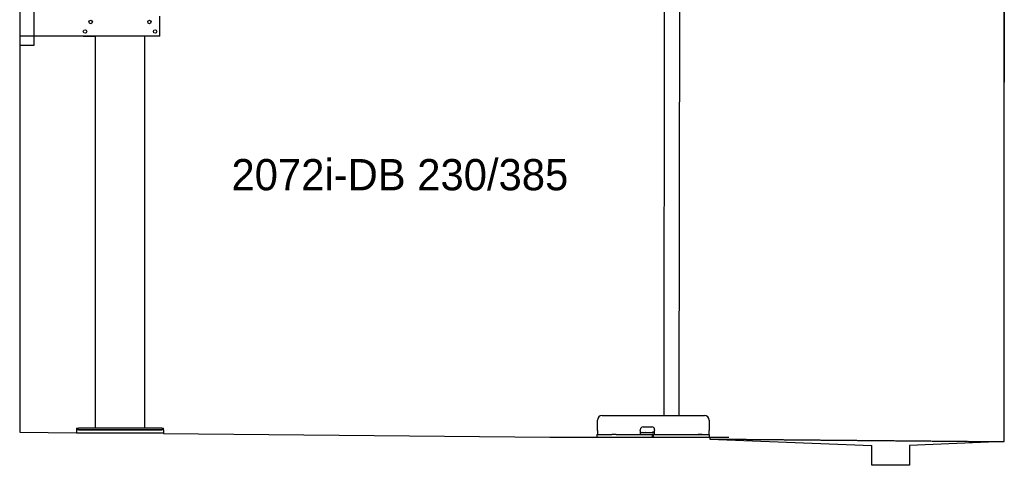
# Model space of a CAD drawing. Extents: x 1073 to 6773, y 5641 to 11966.
# Tile 1 of 58: x 1073 to 6273, y 5641 to 7995. Entities that reach past the tile are written whole.
import ezdxf

# ---------------------------------------------------------------- set-up
doc = ezdxf.new("R2010")
doc.units = 0
doc.linetypes.add('GEN3', pattern=[6.25, 5, -1.25])
doc.layers.get('0').update_dxf_attribs({"linetype": 'CONTINUOUS'})
for name, color, linetype in [('0___1', 7, 'CONTINUOUS'), ('3', 6, 'GEN3'), ('5', 3, 'CONTINUOUS')]:
    doc.layers.add(name, color=color, linetype=linetype)
doc.styles.add('STANDARD-1', font='txt')

# ---------------------------------------------------------------- blocks, each defined once
blk = doc.blocks.new('*U12')
at = {"layer": '0___1', "style": 'STANDARD-1'}
blk.add_text('2072i-DB 230/385', height=165, dxfattribs=at).set_placement((2191.2, 7093.9))

msp = doc.modelspace()

# ---------------------------------------------------------------- linework, layer by layer
for p, q in [((1072.8, 11465.9), (1072.8, 5815.9)), ((6272.8, 11165.9), (6272.8, 7665.9)), ((4477.2, 8174), (4474.2, 5904)), ((4557.2, 8173.9), (4554.2, 5904)), ((6272.8, 5765.9), (6272.8, 8115.9)), ((1147.8, 8063), (1147.8, 7858)), ((1812.8, 7908), (1812.8, 8013)), ((1812.8, 7908), (1072.8, 7908)), ((1407.8, 7908), (1470.8, 7908)), ((1472.8, 5838), (1472.8, 7908)), ((1732.8, 5838), (1732.8, 7908)), ((1797.8, 7908), (1734.8, 7908)), ((1147.8, 7858), (1072.8, 7858)), ((4124, 5824), (4124, 5879)), ((4149, 5904), (4689, 5904)), ((4714, 5879), (4714, 5824)), ((1372.8, 5838), (1372.8, 5828)), ((1372.8, 5838), (1382.8, 5838)), ((1372.8, 5828), (1372.8, 5813)), ((1832.8, 5828), (1372.8, 5828)), ((1822.8, 5838), (1382.8, 5838)), ((1382.8, 5828), (1822.8, 5828)), ((1822.8, 5838), (1832.8, 5838)), ((1832.8, 5828), (1832.8, 5838)), ((1832.8, 5828), (1832.8, 5813)), ((4350, 5824), (4350, 5829)), ((4365, 5844), (4411, 5844)), ((4426, 5829), (4426, 5824)), ((1072.8, 5815.9), (1372.8, 5813)), ((1372.8, 5813), (1832.8, 5813)), ((1832.8, 5813), (1832.8, 5808.6)), ((1832.8, 5808.6), (3872.8, 5789)), ((3872.8, 5789), (4817.8, 5789)), ((4121.5, 5804), (4131.5, 5804)), ((4121.5, 5804), (4121.5, 5789)), ((4124, 5824), (4124, 5804)), ((4131.5, 5804), (4178, 5804)), ((4178, 5804), (4187.6, 5804)), ((4187.6, 5804), (4200.6, 5804)), ((4222.4, 5804), (4200.6, 5804)), ((4222.4, 5804), (4235.5, 5804)), ((4235.5, 5804), (4245.1, 5804)), ((4245.1, 5804), (4405.5, 5804)), ((4350, 5824), (4350, 5804)), ((4352, 5814), (4350, 5814)), ((4352, 5814), (4424, 5814)), ((4405.5, 5804), (4415.5, 5804)), ((4417.5, 5804), (4415.5, 5804)), ((4415.5, 5789), (4415.5, 5804)), ((4416, 5816), (4417, 5816)), ((4426, 5816), (4417, 5816)), ((4417.5, 5804), (4427.5, 5804)), ((4417.5, 5804), (4417.5, 5789)), ((4423, 5816), (4423, 5815)), ((4423, 5814), (4423, 5815)), ((4426, 5814), (4424, 5814)), ((4426, 5804), (4426, 5824)), ((4427.5, 5804), (4633, 5804)), ((4577.4, 5804), (4590.5, 5804)), ((4590.5, 5804), (4600.1, 5804)), ((4600.1, 5804), (4706.5, 5804)), ((4633, 5804), (4642.6, 5804)), ((4642.6, 5804), (4655.6, 5804)), ((4677.4, 5804), (4655.6, 5804)), ((4706.5, 5804), (4716.5, 5804)), ((4714, 5804), (4714, 5824)), ((4716.5, 5789), (4716.5, 5804)), ((4717.8, 5789), (4717.8, 5779.9)), ((4717.8, 5779.9), (5572.8, 5745.8)), ((5572.8, 5640.9), (5572.8, 5745.8)), ((6272.8, 5765.9), (5772.3, 5745.8)), ((5772.3, 5745.8), (5772.8, 5640.9)), ((5772.8, 5640.9), (5572.8, 5640.9))]:
    msp.add_line(p, q)
for centre in [(1447.8, 7983), (1757.8, 7983), (1417.8, 7933), (1787.8, 7933)]:
    msp.add_circle(centre, 9)
for centre, radius, start, end in [((4149, 5879), 25, 90, 180), ((4689, 5879), 25, 0, 90), ((4365, 5829), 15, 90, 180), ((4411, 5829), 15, 0, 90), ((4357.3, 5815), 1, 270, 330), ((4359, 5814), 1, 0, 150), ((4379, 5814), 1, 30, 180), ((4380.8, 5815), 1, 210, 270), ((4414, 5815), 1, 270, 0), ((4416, 5815), 1, 90, 180)]:
    msp.add_arc(centre, radius, start, end)
at = {"layer": '3'}
msp.add_line((4717.8, 5779.9), (6272.8, 5765.9), dxfattribs=at)

# ---------------------------------------------------------------- block references
at = {"layer": '5'}
msp.add_blockref('*U12', (0, 0), dxfattribs=at)

doc.saveas('drawing.dxf')
